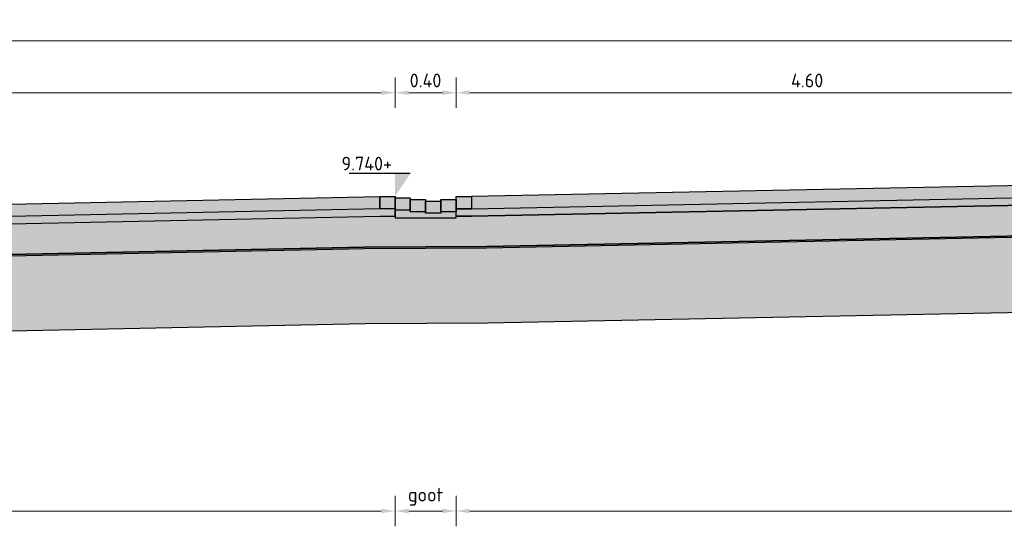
# Model space of a CAD drawing. Header units: metres. Extents: x 234325 to 234582, y 557584 to 557743.
# Tile 19 of 21: x 234535.1 to 234541.55, y 557707.43 to 557710.74. Entities that reach past the tile are written whole.
import ezdxf
from ezdxf.enums import TextEntityAlignment as Align

# ---------------------------------------------------------------- set-up
doc = ezdxf.new("R2010")
doc.units = ezdxf.units.M
doc.header["$PDMODE"] = 33
doc.layers.get('0').update_dxf_attribs({"lineweight": 25})
doc.layers.get('Defpoints').update_dxf_attribs({"lineweight": 25})
for name, color, linetype, lineweight in [('N-WE-VH-M', 7, 'Continuous', 18), ('N-WE-VH-VERHARDING_BETONSTRAATSTEEN-GD', 252, 'Continuous', 25), ('N-WE-VH-VERHARDING_FUNDERING-AD-50', 252, 'Continuous', 18), ('N-WE-VH-VERHARDING_FUNDERING-GD', 7, 'Continuous', 25), ('N-WE-VH-VERHARDING_FUNDERING_ZAND-GD', 7, 'Continuous', 25), ('N-WE-VH-VERHARDING_FUNDERING_ZANDCEMENTSTABILISATIE-V', 254, 'Continuous', 18), ('N-WE-VH-VERHARDING_GEOTEXTIEL-GD', 252, 'Continuous', 25), ('N-WE-VH-VERHARDING_GEOTEXTIEL-V', 254, 'Continuous', 18), ('X-XX-AL-PEILMAAT-SD', 7, 'Continuous', 25)]:
    doc.layers.add(name, color=color, linetype=linetype, lineweight=lineweight)
doc.layers.add('N-WE-VH-VERHARDING_BETONSTRAATSTEEN-V', color=7, linetype='Continuous', lineweight=18, true_color=0xcdcdcd)
doc.layers.add('X-XX-AL-HULPLIJN-GD', color=7, linetype='Continuous', lineweight=25, plot=False)
doc.styles.add('NLCS-ISO', font='NLCS-ISO.ttf')
doc.styles.add('NLCS-ISO-M50-T18', font='NLCS-ISO.ttf', dxfattribs={"height": 0.09})
doc.dimstyles.new('NLCS-M50-T18-PIJL_L2_H1', dxfattribs={"dimscale": 0.05, "dimtxt": 2.5, "dimasz": 1.8, "dimexe": 2, "dimexo": 2, "dimgap": 0.7, "dimtad": 1, "dimzin": 0, "dimdsep": 46, "dimtxsty": 'NLCS-ISO-M50-T18', "dimcen": 0, "dimdle": 2, "dimclrd": 256, "dimclre": 256, "dimclrt": 256, "dimadec": 1, "dimazin": 0, "dimtfac": 1, "dimtdec": 3, "dimtofl": 0, "dimtmove": 0, "dimatfit": 3, "dimfxl": 2, "dimfxlon": 1, "dimtfillclr": 256, "dimtolj": 1, "dimtzin": 0, "dimlwd": -1, "dimlwe": -1, "dimarcsym": 0})
pattern_1 = [(37.5, (0.75, 0.34884), (-0.003149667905, 0.096341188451), [0, -0.076, 0, -0.085, 0, -0.08125]), (7.5, (0.75, 0.34884), (0.088488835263, 0.141107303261), [0, -0.041, 0, -0.0685, 0, -0.02625]), (327.5, (0.6885, 0.34884), (0.155707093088, 0.000282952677), [0, -0.025, 0, -0.09, 0, -0.1175]), (317.5, (0.6885, 0.34884), (0.15030633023, 0.043883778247), [0, -0.0125, 0, -0.059, 0, -0.0675])]

# ---------------------------------------------------------------- blocks, each defined once
blk = doc.blocks.new('*D115')
at = {"layer": 'Defpoints', "color": 0, "transparency": 16777216}
for p in [(234537.559, 557710.2641), (234537.559, 557709.5849), (234531.559, 557709.4649)]:
    blk.add_point(p, dxfattribs=at)
at = {"layer": 'N-WE-VH-M', "transparency": 16777216}
for p, q in [((234531.559, 557710.1641), (234531.559, 557710.3641)), ((234537.559, 557710.1641), (234537.559, 557710.3641)), ((234531.649, 557710.2641), (234537.469, 557710.2641))]:
    blk.add_line(p, q, dxfattribs=at)
for points in [[(234531.649, 557710.2791), (234531.649, 557710.2491), (234531.559, 557710.2641)], [(234537.469, 557710.2791), (234537.469, 557710.2491), (234537.559, 557710.2641)]]:
    blk.add_solid(points, dxfattribs=at)
at = {"layer": 'N-WE-VH-M', "transparency": 16777216, "insert": (234534.559, 557710.3441), "char_height": 0.09, "attachment_point": 5, "style": 'NLCS-ISO-M50-T18'}
blk.add_mtext('\\A1;6.00', dxfattribs=at)
blk = doc.blocks.new('*D116')
at = {"layer": 'Defpoints', "color": 0, "transparency": 16777216}
for p in [(234537.959, 557710.2641), (234537.559, 557709.5749), (234537.959, 557709.5649)]:
    blk.add_point(p, dxfattribs=at)
at = {"layer": 'N-WE-VH-M', "transparency": 16777216}
for p, q in [((234537.559, 557710.1641), (234537.559, 557710.3641)), ((234537.959, 557710.1641), (234537.959, 557710.3641)), ((234537.649, 557710.2641), (234537.869, 557710.2641))]:
    blk.add_line(p, q, dxfattribs=at)
for points in [[(234537.649, 557710.2791), (234537.649, 557710.2491), (234537.559, 557710.2641)], [(234537.869, 557710.2791), (234537.869, 557710.2491), (234537.959, 557710.2641)]]:
    blk.add_solid(points, dxfattribs=at)
at = {"layer": 'N-WE-VH-M', "transparency": 16777216, "insert": (234537.759, 557710.3441), "char_height": 0.09, "attachment_point": 5, "style": 'NLCS-ISO-M50-T18'}
blk.add_mtext('\\A1;0.40', dxfattribs=at)
blk = doc.blocks.new('*D117')
at = {"layer": 'Defpoints', "color": 0, "transparency": 16777216}
for p in [(234542.559, 557710.2641), (234542.559, 557709.6749), (234537.959, 557709.5849)]:
    blk.add_point(p, dxfattribs=at)
at = {"layer": 'N-WE-VH-M', "transparency": 16777216}
for p, q in [((234537.959, 557710.1641), (234537.959, 557710.3641)), ((234542.559, 557710.1641), (234542.559, 557710.3641)), ((234538.049, 557710.2641), (234542.469, 557710.2641))]:
    blk.add_line(p, q, dxfattribs=at)
for points in [[(234538.049, 557710.2791), (234538.049, 557710.2491), (234537.959, 557710.2641)], [(234542.469, 557710.2791), (234542.469, 557710.2491), (234542.559, 557710.2641)]]:
    blk.add_solid(points, dxfattribs=at)
at = {"layer": 'N-WE-VH-M', "transparency": 16777216, "insert": (234540.259, 557710.3441), "char_height": 0.09, "attachment_point": 5, "style": 'NLCS-ISO-M50-T18'}
blk.add_mtext('\\A1;4.60', dxfattribs=at)
blk = doc.blocks.new('SAL-PEILMAAT_INFRACAD_R02-SOD')
blk.add_line((2, 3), (-6, 3))
blk.add_solid([(2, 3), (0, 3), (0, 0)])
at = {"style": 'NLCS-ISO'}
for tag, p in [('REF', (-0.4, 0.8)), ('...', (-0.4, 3.4))]:
    blk.add_attdef(tag, text='', height=1.8, dxfattribs=at).set_placement(p, align=Align.RIGHT)
blk = doc.blocks.new('*D134')
at = {"layer": 'Defpoints', "color": 0, "transparency": 16777216}
for p in [(234575.459, 557710.604), (234575.459, 557709.2649), (234525.659, 557709.2249)]:
    blk.add_point(p, dxfattribs=at)
at = {"layer": 'N-WE-VH-M', "transparency": 16777216}
for p, q in [((234525.659, 557710.504), (234525.659, 557710.704)), ((234575.459, 557710.504), (234575.459, 557710.704)), ((234525.749, 557710.604), (234575.369, 557710.604))]:
    blk.add_line(p, q, dxfattribs=at)
for points in [[(234525.749, 557710.619), (234525.749, 557710.589), (234525.659, 557710.604)], [(234575.369, 557710.619), (234575.369, 557710.589), (234575.459, 557710.604)]]:
    blk.add_solid(points, dxfattribs=at)
at = {"layer": 'N-WE-VH-M', "transparency": 16777216, "insert": (234550.559, 557710.684), "char_height": 0.09, "attachment_point": 5, "style": 'NLCS-ISO-M50-T18'}
blk.add_mtext('\\A1;49.80', dxfattribs=at)
blk = doc.blocks.new('*D137')
at = {"layer": 'Defpoints', "color": 0, "transparency": 16777216}
for p in [(234537.559, 557709.5849), (234531.559, 557709.4649), (234537.559, 557707.5261)]:
    blk.add_point(p, dxfattribs=at)
at = {"layer": 'N-WE-VH-M', "transparency": 16777216}
for p, q in [((234531.559, 557707.6261), (234531.559, 557707.4261)), ((234537.559, 557707.6261), (234537.559, 557707.4261)), ((234531.649, 557707.5261), (234537.469, 557707.5261))]:
    blk.add_line(p, q, dxfattribs=at)
for points in [[(234531.649, 557707.5411), (234531.649, 557707.5111), (234531.559, 557707.5261)], [(234537.469, 557707.5411), (234537.469, 557707.5111), (234537.559, 557707.5261)]]:
    blk.add_solid(points, dxfattribs=at)
at = {"layer": 'N-WE-VH-M', "transparency": 16777216, "insert": (234534.559, 557707.6196), "char_height": 0.09, "attachment_point": 5, "style": 'NLCS-ISO-M50-T18'}
blk.add_mtext('\\A1;rijbaan', dxfattribs=at)
blk = doc.blocks.new('*D138')
at = {"layer": 'Defpoints', "color": 0, "transparency": 16777216}
for p in [(234537.559, 557709.4549), (234537.959, 557709.4449), (234537.959, 557707.5261)]:
    blk.add_point(p, dxfattribs=at)
at = {"layer": 'N-WE-VH-M', "transparency": 16777216}
for p, q in [((234537.559, 557707.6261), (234537.559, 557707.4261)), ((234537.959, 557707.6261), (234537.959, 557707.4261)), ((234537.649, 557707.5261), (234537.869, 557707.5261))]:
    blk.add_line(p, q, dxfattribs=at)
for points in [[(234537.649, 557707.5411), (234537.649, 557707.5111), (234537.559, 557707.5261)], [(234537.869, 557707.5411), (234537.869, 557707.5111), (234537.959, 557707.5261)]]:
    blk.add_solid(points, dxfattribs=at)
at = {"layer": 'N-WE-VH-M', "transparency": 16777216, "insert": (234537.759, 557707.6196), "char_height": 0.09, "attachment_point": 5, "style": 'NLCS-ISO-M50-T18'}
blk.add_mtext('\\A1;goot', dxfattribs=at)
blk = doc.blocks.new('*D139')
at = {"layer": 'Defpoints', "color": 0, "transparency": 16777216}
for p in [(234537.959, 557709.5849), (234547.159, 557709.5849), (234547.159, 557707.5261)]:
    blk.add_point(p, dxfattribs=at)
at = {"layer": 'N-WE-VH-M', "transparency": 16777216}
for p, q in [((234537.959, 557707.6261), (234537.959, 557707.4261)), ((234547.159, 557707.6261), (234547.159, 557707.4261)), ((234538.049, 557707.5261), (234547.069, 557707.5261))]:
    blk.add_line(p, q, dxfattribs=at)
for points in [[(234538.049, 557707.5411), (234538.049, 557707.5111), (234537.959, 557707.5261)], [(234547.069, 557707.5411), (234547.069, 557707.5111), (234547.159, 557707.5261)]]:
    blk.add_solid(points, dxfattribs=at)
at = {"layer": 'N-WE-VH-M', "transparency": 16777216, "insert": (234542.559, 557707.6196), "char_height": 0.09, "attachment_point": 5, "style": 'NLCS-ISO-M50-T18'}
blk.add_mtext('\\A1;parkeervak', dxfattribs=at)

msp = doc.modelspace()

# ---------------------------------------------------------------- hatches: boundary and pattern name
at = {"layer": 'N-WE-VH-VERHARDING_BETONSTRAATSTEEN-V', "transparency": 33554559}
h = msp.add_hatch(color=256, dxfattribs=at)
h.dxf.hatch_style = 1
h.paths.add_polyline_path([(234547.059, 557709.5849), (234542.559, 557709.6749), (234538.059, 557709.5849), (234538.059, 557709.5049), (234542.5606, 557709.5949), (234547.059, 557709.5049)])
h = msp.add_hatch(color=256, dxfattribs=at)
h.dxf.hatch_style = 1
h.paths.add_polyline_path([(234537.459, 557709.5849), (234537.459, 557709.5049), (234531.659, 557709.3849), (234531.659, 557709.4649)])
h = msp.add_hatch(color=256, dxfattribs=at)
h.dxf.hatch_style = 1
h.paths.add_polyline_path([(234537.459, 557709.5849), (234537.559, 557709.5849), (234537.559, 557709.5049), (234537.459, 557709.5049)])
h = msp.add_hatch(color=256, dxfattribs=at)
h.dxf.hatch_style = 1
h.paths.add_polyline_path([(234537.559, 557709.5749), (234537.659, 557709.5749), (234537.659, 557709.4949), (234537.559, 557709.4949)])
h = msp.add_hatch(color=256, dxfattribs=at)
h.dxf.hatch_style = 1
h.paths.add_polyline_path([(234537.659, 557709.5649), (234537.759, 557709.5649), (234537.759, 557709.4849), (234537.659, 557709.4849)])
h = msp.add_hatch(color=256, dxfattribs=at)
h.dxf.hatch_style = 1
h.paths.add_polyline_path([(234537.859, 557709.5649), (234537.959, 557709.5649), (234537.959, 557709.4849), (234537.859, 557709.4849)])
h = msp.add_hatch(color=256, dxfattribs=at)
h.dxf.hatch_style = 1
h.paths.add_polyline_path([(234537.959, 557709.5849), (234538.059, 557709.5849), (234538.059, 557709.5049), (234537.959, 557709.5049)])
h = msp.add_hatch(color=256, dxfattribs=at)
h.dxf.hatch_style = 1
h.paths.add_polyline_path([(234537.759, 557709.5549), (234537.859, 557709.5549), (234537.859, 557709.4749), (234537.759, 557709.4749)])
at = {"layer": 'N-WE-VH-VERHARDING_FUNDERING-AD-50', "transparency": 33554559}
h = msp.add_hatch(dxfattribs=at)
h.set_pattern_fill('AVH-FUNDERING_ZAND-SO', color=256, scale=0.05, pattern_type=2)
h.set_pattern_definition(pattern_1)
h.paths.add_polyline_path([(234537.959, 557709.4549), (234537.959, 557709.5049), (234538.059, 557709.5049), (234542.5606, 557709.5949), (234547.059, 557709.5049), (234547.159, 557709.5049), (234547.159, 557709.4549), (234547.0585, 557709.4549), (234542.5606, 557709.5449), (234538.0595, 557709.4549)])
h = msp.add_hatch(dxfattribs=at)
h.set_pattern_fill('AVH-FUNDERING_GRANULAAT_MENG_01-SO', color=256, scale=0.05, pattern_type=2)
h.set_pattern_definition([(50, (0.75, 0.34884), (0.3586300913, -0.03137606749), [0.0375, -0.4125]), (355, (0.75, 0.34884), (-0.0693756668, 0.37609606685), [0.03, -0.33]), (100.4514, (0.7799, 0.34623), (0.28925469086, 0.34471977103), [0.031870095, -0.350571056]), (46.1842, (0.75, 0.44884), (0.5336205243, -0.08275950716), [0.05625, -0.61875]), (96.6356, (0.79447, 0.44195), (0.46733135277, 0.48705893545), [0.047805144, -0.5258565]), (351.1842, (0.75, 0.44884), (0.46733097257, 0.48705930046), [0.045, -0.495]), (21, (0.8, 0.42384), (0.29845352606, -0.20130944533), [0.0375, -0.4125]), (326, (0.8, 0.42384), (0.12165766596, 0.36257502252), [0.03, -0.33]), (71.4514, (0.82487, 0.40707), (0.4201113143, 0.16126524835), [0.031870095, -0.350571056]), (37.5, (0.75, 0.34884), (0.00607992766, 0.166446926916), [0, -0.326, 0, -0.335, 0, -0.33125]), (7.5, (0.75, 0.34884), (0.13153476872, 0.19720585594), [0, -0.191, 0, -0.3185, 0, -0.12625]), (327.5, (0.6385, 0.34884), (0.266911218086, -0.011277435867), [0, -0.125, 0, -0.39, 0, -0.5175]), (317.5, (0.5885, 0.34884), (0.29159308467, 0.05005249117), [0, -0.1625, 0, -0.259, 0, -0.3675])])
h.paths.add_polyline_path([(234526.559, 557709.4249), (234531.0585, 557709.3349), (234531.159, 557709.3349), (234531.159, 557709.3249), (234531.559, 557709.3249), (234531.559, 557709.3349), (234531.6595, 557709.3349), (234537.4595, 557709.4549), (234537.559, 557709.4549), (234537.559, 557709.4449), (234537.959, 557709.4449), (234537.959, 557709.4549), (234538.0595, 557709.4549), (234542.5606, 557709.5449), (234547.0585, 557709.4549), (234547.159, 557709.4549), (234547.159, 557709.4449), (234547.559, 557709.4449), (234547.559, 557709.4549), (234547.6595, 557709.4549), (234550.559, 557709.5149), (234553.4585, 557709.4549), (234553.559, 557709.4549), (234553.559, 557709.4449), (234553.959, 557709.4449), (234553.959, 557709.4549), (234554.0595, 557709.4549), (234558.559, 557709.5449), (234563.0585, 557709.4549), (234563.159, 557709.4549), (234563.159, 557709.4449), (234563.559, 557709.4449), (234563.559, 557709.4549), (234563.6587, 557709.4549), (234569.4587, 557709.3749), (234569.559, 557709.3749), (234569.559, 557709.3649), (234569.959, 557709.3649), (234569.959, 557709.3749), (234570.0595, 557709.3749), (234574.559, 557709.4649), (234574.559, 557709.3949), (234574.884, 557709.3949), (234575.209, 557709.3949), (234575.209, 557709.2649), (234574.563, 557709.2649), (234570.159, 557709.1768), (234569.359, 557709.1762), (234563.759, 557709.2535), (234562.959, 557709.2568), (234558.559, 557709.3448), (234554.159, 557709.2568), (234553.359, 557709.2569), (234550.559, 557709.3148), (234547.759, 557709.2569), (234546.959, 557709.2568), (234542.5606, 557709.3449), (234538.159, 557709.2568), (234537.359, 557709.2528), (234531.759, 557709.1369), (234530.9606, 557709.1368), (234526.555, 557709.2249), (234525.909, 557709.2249), (234525.909, 557709.3549), (234526.234, 557709.3549), (234526.559, 557709.3549)])
h = msp.add_hatch(dxfattribs=at)
h.set_pattern_fill('AVH-FUNDERING_ZAND-SO', color=256, scale=0.05, pattern_type=2)
h.set_pattern_definition(pattern_1)
h.paths.add_polyline_path([(234537.559, 557709.4549), (234537.559, 557709.5049), (234537.459, 557709.5049), (234531.659, 557709.3849), (234531.559, 557709.3849), (234531.559, 557709.3349), (234531.6595, 557709.3349), (234537.4595, 557709.4549)])
h = msp.add_hatch(dxfattribs=at)
h.set_pattern_fill('AVH-FUNDERING_ZAND-SO', color=256, scale=0.05, pattern_type=2)
h.set_pattern_definition(pattern_1)
h.paths.add_polyline_path([(234525.659, 557708.7249), (234525.909, 557708.7249), (234526.55, 557708.7249), (234530.9556, 557708.6368), (234531.7642, 557708.6369), (234537.3655, 557708.7528), (234538.1653, 557708.7569), (234542.5606, 557708.8448), (234546.954, 557708.7568), (234547.7642, 557708.7569), (234550.559, 557708.8147), (234553.3538, 557708.7569), (234554.164, 557708.7568), (234558.559, 557708.8447), (234562.953, 557708.7569), (234563.7545, 557708.7535), (234569.3558, 557708.6762), (234570.1642, 557708.6768), (234574.568, 557708.7649), (234575.209, 557708.7649), (234575.459, 557708.7649), (234575.459, 557709.2549), (234575.209, 557709.2549), (234574.5631, 557709.2549), (234570.1591, 557709.1668), (234569.359, 557709.1662), (234563.7589, 557709.2435), (234562.9589, 557709.2468), (234558.559, 557709.3348), (234554.1591, 557709.2468), (234553.3589, 557709.2469), (234550.559, 557709.3048), (234547.7591, 557709.2469), (234546.9589, 557709.2468), (234542.5606, 557709.3349), (234538.1592, 557709.2468), (234537.3592, 557709.2428), (234531.7591, 557709.1269), (234530.9605, 557709.1268), (234526.5549, 557709.2149), (234525.909, 557709.2149), (234525.659, 557709.2149)])
at = {"layer": 'N-WE-VH-VERHARDING_FUNDERING_ZANDCEMENTSTABILISATIE-V', "transparency": 33554559}
h = msp.add_hatch(color=256, dxfattribs=at)
h.dxf.hatch_style = 1
h.paths.add_polyline_path([(234537.559, 557709.4949), (234537.559, 557709.4449), (234537.959, 557709.4449), (234537.959, 557709.4849), (234537.859, 557709.4849), (234537.859, 557709.4749), (234537.759, 557709.4749), (234537.759, 557709.4849), (234537.659, 557709.4849), (234537.659, 557709.4949)])
at = {"layer": 'N-WE-VH-VERHARDING_GEOTEXTIEL-V', "transparency": 33554559}
h = msp.add_hatch(color=256, dxfattribs=at)
h.dxf.hatch_style = 1
h.paths.add_polyline_path([(234575.459, 557709.2549), (234575.209, 557709.2549), (234574.5631, 557709.2549), (234570.1591, 557709.1668), (234569.359, 557709.1662), (234563.7589, 557709.2435), (234562.9589, 557709.2468), (234558.559, 557709.3348), (234554.1591, 557709.2468), (234553.3589, 557709.2469), (234550.559, 557709.3048), (234547.7591, 557709.2469), (234546.9589, 557709.2468), (234542.5606, 557709.3349), (234538.1592, 557709.2468), (234537.3592, 557709.2428), (234531.7591, 557709.1269), (234530.9605, 557709.1268), (234526.5549, 557709.2149), (234525.909, 557709.2149), (234525.659, 557709.2149), (234525.659, 557709.2249), (234526.555, 557709.2249), (234530.9606, 557709.1368), (234531.759, 557709.1369), (234537.359, 557709.2528), (234538.159, 557709.2568), (234542.5606, 557709.3449), (234546.959, 557709.2568), (234547.759, 557709.2569), (234550.559, 557709.3148), (234553.359, 557709.2569), (234554.159, 557709.2568), (234558.559, 557709.3448), (234562.959, 557709.2568), (234563.759, 557709.2535), (234569.359, 557709.1762), (234570.159, 557709.1768), (234574.563, 557709.2649), (234575.209, 557709.2649), (234575.459, 557709.2649)])

# ---------------------------------------------------------------- linework, layer by layer
at = {"layer": 'N-WE-VH-VERHARDING_BETONSTRAATSTEEN-GD', "color": 7, "flags": 128}
for points in [[(234547.059, 557709.5849), (234542.559, 557709.6749), (234538.059, 557709.5849), (234538.059, 557709.5049), (234542.5606, 557709.5949), (234547.059, 557709.5049)], [(234537.459, 557709.5849), (234537.459, 557709.5049), (234531.659, 557709.3849), (234531.659, 557709.4649)], [(234537.459, 557709.5849), (234537.559, 557709.5849), (234537.559, 557709.5049), (234537.459, 557709.5049)], [(234537.559, 557709.5749), (234537.659, 557709.5749), (234537.659, 557709.4949), (234537.559, 557709.4949)], [(234537.659, 557709.5649), (234537.759, 557709.5649), (234537.759, 557709.4849), (234537.659, 557709.4849)], [(234537.859, 557709.5649), (234537.959, 557709.5649), (234537.959, 557709.4849), (234537.859, 557709.4849)], [(234537.959, 557709.5849), (234538.059, 557709.5849), (234538.059, 557709.5049), (234537.959, 557709.5049)], [(234537.759, 557709.5549), (234537.859, 557709.5549), (234537.859, 557709.4749), (234537.759, 557709.4749)]]:
    msp.add_lwpolyline(points, close=True, dxfattribs=at)
at = {"layer": 'N-WE-VH-VERHARDING_FUNDERING-GD', "flags": 128}
msp.add_lwpolyline([(234542.5606, 557709.3449), (234538.159, 557709.2568), (234537.359, 557709.2528), (234531.759, 557709.1369), (234530.9606, 557709.1368), (234526.555, 557709.2249), (234525.909, 557709.2249), (234525.909, 557709.3549), (234526.234, 557709.3549), (234526.559, 557709.3549), (234526.559, 557709.4249), (234531.0585, 557709.3349), (234531.159, 557709.3349), (234531.159, 557709.3249), (234531.559, 557709.3249), (234531.559, 557709.3349), (234531.6595, 557709.3349), (234537.4595, 557709.4549), (234537.559, 557709.4549), (234537.559, 557709.4449), (234537.959, 557709.4449), (234537.959, 557709.4549), (234538.0595, 557709.4549), (234542.5606, 557709.5449)], dxfattribs=at)
at = {"layer": 'N-WE-VH-VERHARDING_FUNDERING_ZAND-GD', "flags": 128}
for points in [[(234537.959, 557709.4549), (234537.959, 557709.5049), (234538.059, 557709.5049), (234542.5606, 557709.5949), (234547.059, 557709.5049), (234547.159, 557709.5049), (234547.159, 557709.4549), (234547.0585, 557709.4549), (234542.5606, 557709.5449), (234538.0595, 557709.4549)], [(234537.559, 557709.4549), (234537.559, 557709.5049), (234537.459, 557709.5049), (234531.659, 557709.3849), (234531.559, 557709.3849), (234531.559, 557709.3349), (234531.6595, 557709.3349), (234537.4595, 557709.4549)]]:
    msp.add_lwpolyline(points, close=True, dxfattribs=at)
msp.add_lwpolyline([(234550.559, 557709.3048), (234547.7591, 557709.2469), (234546.9589, 557709.2468), (234542.5606, 557709.3349), (234538.1592, 557709.2468), (234537.3592, 557709.2428), (234531.7591, 557709.1269), (234530.9605, 557709.1268), (234526.5549, 557709.2149), (234525.909, 557709.2149), (234525.659, 557709.2149), (234525.659, 557708.7249), (234525.909, 557708.7249), (234526.55, 557708.7249), (234530.9556, 557708.6368), (234531.7642, 557708.6369), (234537.3655, 557708.7528), (234538.1653, 557708.7569), (234542.5606, 557708.8448), (234546.954, 557708.7568), (234547.7642, 557708.7569), (234550.559, 557708.8147)], dxfattribs=at)
at = {"layer": 'N-WE-VH-VERHARDING_GEOTEXTIEL-GD', "color": 1, "flags": 128}
msp.add_lwpolyline([(234550.559, 557709.3048), (234547.7591, 557709.2469), (234546.9589, 557709.2468), (234542.5606, 557709.3349), (234538.1592, 557709.2468), (234537.3592, 557709.2428), (234531.7591, 557709.1269), (234530.9605, 557709.1268), (234526.5549, 557709.2149), (234525.909, 557709.2149), (234525.659, 557709.2149), (234525.659, 557709.2249), (234526.555, 557709.2249), (234530.9606, 557709.1368), (234531.759, 557709.1369), (234537.359, 557709.2528), (234538.159, 557709.2568), (234542.5606, 557709.3449), (234546.959, 557709.2568), (234547.759, 557709.2569), (234550.559, 557709.3148)], dxfattribs=at)
at = {"layer": 'X-XX-AL-HULPLIJN-GD', "flags": 128}
for points in [[(234537.659, 557709.5749), (234537.659, 557709.5649)], [(234537.759, 557709.5649), (234537.759, 557709.5549)], [(234537.859, 557709.5649), (234537.859, 557709.5549)]]:
    msp.add_lwpolyline(points, dxfattribs=at)
msp.add_lwpolyline([(234537.559, 557709.4949), (234537.559, 557709.4449), (234537.959, 557709.4449), (234537.959, 557709.4849), (234537.859, 557709.4849), (234537.859, 557709.4749), (234537.759, 557709.4749), (234537.759, 557709.4849), (234537.659, 557709.4849), (234537.659, 557709.4949)], close=True, dxfattribs=at)

# ---------------------------------------------------------------- block references
at = {"layer": 'X-XX-AL-PEILMAAT-SD'}
ref = msp.add_blockref('SAL-PEILMAAT_INFRACAD_R02-SOD', (234537.559, 557709.5849), dxfattribs=dict(at, xscale=0.05, yscale=0.05, zscale=0.05))
ref.add_attrib('...', '9.740+', dxfattribs={"layer": '0', "height": 0.09, "style": 'NLCS-ISO'}).set_placement((234537.539, 557709.7549), align=Align.RIGHT)

# ---------------------------------------------------------------- dimensions: what is measured, and where the dimension line sits
at = {"layer": 'N-WE-VH-M'}
for base, p1, p2, picture, middle in [((234575.459, 557710.604), (234525.659, 557709.2249), (234575.459, 557709.2649), '*D134', (234550.559, 557710.684)), ((234537.559, 557710.2641), (234531.559, 557709.4649), (234537.559, 557709.5849), '*D115', (234534.559, 557710.3441)), ((234537.959, 557710.2641), (234537.559, 557709.5749), (234537.959, 557709.5649), '*D116', (234537.759, 557710.3441)), ((234542.559, 557710.2641), (234537.959, 557709.5849), (234542.559, 557709.6749), '*D117', (234540.259, 557710.3441))]:
    dim = msp.add_linear_dim(base=base, p1=p1, p2=p2, dimstyle='NLCS-M50-T18-PIJL_L2_H1', dxfattribs=at)
    dim.commit()
    dim.dimension.update_dxf_attribs({"geometry": picture, "text_midpoint": middle})
for base, p1, p2, text, picture, middle in [((234537.559, 557707.5261), (234531.559, 557709.4649), (234537.559, 557709.5849), 'rijbaan', '*D137', (234534.559, 557707.6196)), ((234547.159, 557707.5261), (234537.959, 557709.5849), (234547.159, 557709.5849), 'parkeervak', '*D139', (234542.559, 557707.6196)), ((234537.959, 557707.5261), (234537.559, 557709.4549), (234537.959, 557709.4449), 'goot', '*D138', (234537.759, 557707.6196))]:
    dim = msp.add_linear_dim(base=base, p1=p1, p2=p2, text=text, dimstyle='NLCS-M50-T18-PIJL_L2_H1', dxfattribs=at)
    dim.commit()
    dim.dimension.update_dxf_attribs({"geometry": picture, "text_midpoint": middle})

doc.saveas('drawing.dxf')
